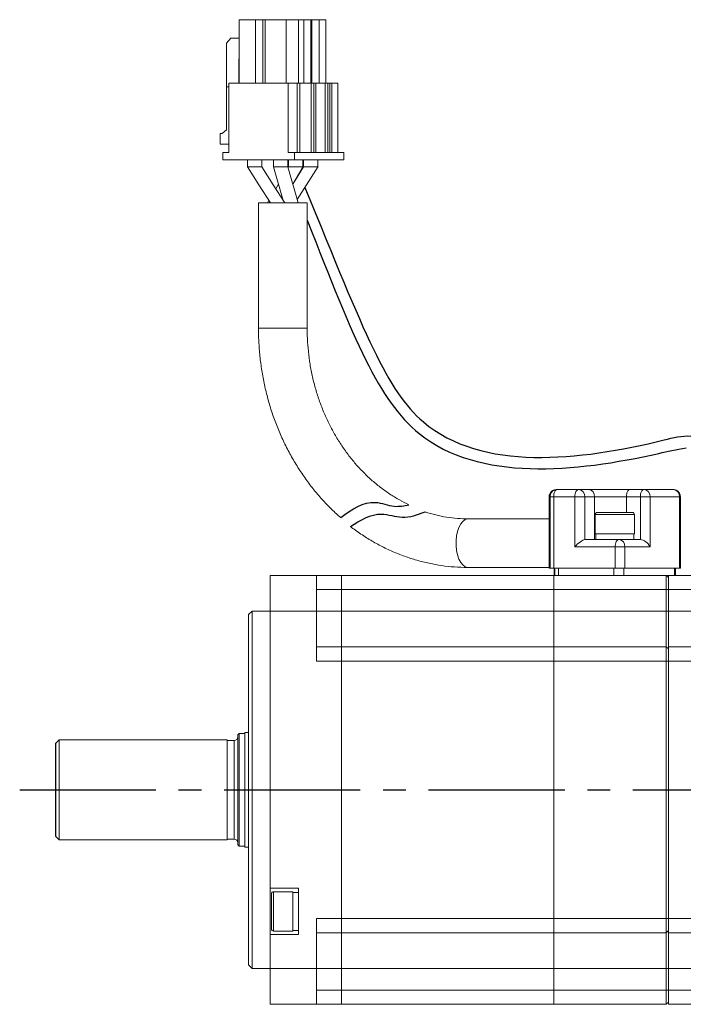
# Model space of a CAD drawing. Header units: millimetres. Extents: x -8094 to -7808, y 376 to 688.
# Tile 3 of 4: x -7960 to -7868, y 543 to 680. Entities that reach past the tile are written whole.
import ezdxf

# ---------------------------------------------------------------- set-up
doc = ezdxf.new("R2010")
doc.units = ezdxf.units.MM
doc.linetypes.add('CENTER2', pattern=[28.575, 19.05, -3.175, 3.175, -3.175])
doc.layers.add('Center', color=1, linetype='CENTER2')

msp = doc.modelspace()

# ---------------------------------------------------------------- linework, layer by layer
at = {"color": 7, "linetype": 'Continuous', "lineweight": 15}
for p, q in [((-7929.69, 671.5), (-7929.69, 680.4)), ((-7927.39, 680.4), (-7929.69, 680.4)), ((-7927.39, 671.5), (-7927.39, 680.4)), ((-7926.37, 680.4), (-7927.39, 680.4)), ((-7926.37, 680.4), (-7926.37, 671.5)), ((-7926.05, 680.4), (-7926.37, 680.4)), ((-7926.05, 671.5), (-7926.05, 680.4)), ((-7923.1, 680.4), (-7926.05, 680.4)), ((-7923.1, 671.5), (-7923.1, 680.4)), ((-7921.4, 680.4), (-7923.1, 680.4)), ((-7921.4, 680.4), (-7921.4, 671.5)), ((-7920.63, 680.4), (-7921.4, 680.4)), ((-7920.63, 680.4), (-7920.63, 671.5)), ((-7919.68, 680.4), (-7920.63, 680.4)), ((-7919.68, 671.5), (-7919.68, 680.4)), ((-7919.55, 680.4), (-7919.68, 680.4)), ((-7919.55, 671.5), (-7919.55, 680.4)), ((-7918.53, 680.4), (-7919.55, 680.4)), ((-7918.53, 680.4), (-7918.53, 671.5)), ((-7917.58, 680.4), (-7918.53, 680.4)), ((-7917.58, 671.5), (-7917.58, 680.4)), ((-7931.47, 677.1), (-7930.86, 677.8)), ((-7930.86, 677.8), (-7929.74, 677.8)), ((-7929.74, 677.8), (-7929.69, 677.74)), ((-7929.69, 677.8), (-7929.74, 677.8)), ((-7931.47, 664.99), (-7931.47, 677.1)), ((-7929.69, 674.92), (-7929.74, 674.93)), ((-7929.74, 674.93), (-7929.74, 671.5)), ((-7931.46, 665), (-7931.46, 671)), ((-7931.46, 671), (-7931.14, 671)), ((-7931.14, 661.8), (-7931.14, 671.5)), ((-7931.14, 671.5), (-7922.82, 671.5)), ((-7922.82, 671.5), (-7922.82, 661.8)), ((-7922.82, 671.5), (-7921.6, 671.5)), ((-7921.6, 661.8), (-7921.6, 671.5)), ((-7921.22, 671.5), (-7921.6, 671.5)), ((-7921.22, 661.8), (-7921.22, 671.5)), ((-7921.22, 671.5), (-7919.64, 671.5)), ((-7919.64, 661.8), (-7919.64, 671.5)), ((-7919.26, 671.5), (-7919.64, 671.5)), ((-7919.26, 661.8), (-7919.26, 671.5)), ((-7918.99, 671.5), (-7919.26, 671.5)), ((-7918.99, 661.8), (-7918.99, 671.5)), ((-7918.99, 671.5), (-7917.67, 671.5)), ((-7917.67, 661.8), (-7917.67, 671.5)), ((-7917.3, 671.5), (-7917.67, 671.5)), ((-7917.3, 661.8), (-7917.3, 671.5)), ((-7917.02, 671.5), (-7917.3, 671.5)), ((-7917.02, 661.8), (-7917.02, 671.5)), ((-7916.75, 671.5), (-7917.02, 671.5)), ((-7916.75, 661.8), (-7916.75, 671.5)), ((-7916.75, 671.5), (-7915.92, 671.5)), ((-7915.92, 671.5), (-7915.92, 661.8)), ((-7932.33, 663), (-7932.33, 664.5)), ((-7932.33, 664.5), (-7932.07, 664.5)), ((-7932.07, 664.5), (-7931.46, 665)), ((-7931.14, 663), (-7932.33, 663)), ((-7932, 660.8), (-7932, 661.8)), ((-7932, 661.8), (-7931.14, 661.8)), ((-7922.82, 661.8), (-7921.96, 661.8)), ((-7921.96, 661.8), (-7921.96, 660.8)), ((-7915.06, 661.8), (-7921.96, 661.8)), ((-7915.06, 661.8), (-7915.06, 660.8)), ((-7921.96, 660.8), (-7932, 660.8)), ((-7928.51, 660.8), (-7928.51, 659.79)), ((-7926.51, 659.79), (-7926.51, 660.8)), ((-7924.88, 660.8), (-7924.88, 659.79)), ((-7924.88, 659.83), (-7923.53, 655.1)), ((-7922.88, 659.8), (-7922.93, 659.8)), ((-7922.88, 659.79), (-7922.88, 660.8)), ((-7921.45, 654.8), (-7922.88, 659.8)), ((-7922.78, 659.8), (-7922.84, 659.68)), ((-7922.78, 660.8), (-7922.78, 659.8)), ((-7920.68, 659.8), (-7922.19, 657.4)), ((-7922.19, 657.41), (-7920.78, 659.79)), ((-7915.06, 660.8), (-7921.96, 660.8)), ((-7921.57, 655.23), (-7918.65, 659.85)), ((-7920.78, 659.8), (-7920.78, 660.8)), ((-7920.68, 660.8), (-7920.68, 659.8)), ((-7918.68, 659.8), (-7918.68, 660.8)), ((-7924.19, 657.41), (-7924.58, 656.75)), ((-7927, 654.8), (-7927, 637.27)), ((-7920.65, 654.8), (-7927, 654.8)), ((-7925.55, 655.12), (-7925.74, 654.8)), ((-7923.55, 655.12), (-7923.54, 655.13)), ((-7920.2, 654.8), (-7920.65, 654.8)), ((-7920.2, 637.27), (-7920.2, 654.8)), ((-7885.22, 614.68), (-7885.35, 614.68)), ((-7882.24, 614.68), (-7885.22, 614.68)), ((-7882.24, 614.68), (-7880.86, 614.68)), ((-7875.05, 614.68), (-7873.1, 614.68)), ((-7869, 614.68), (-7873.1, 614.68)), ((-7886.35, 613.68), (-7886.22, 613.68)), ((-7886.35, 603.68), (-7886.35, 613.68)), ((-7886.23, 614.15), (-7886.3, 613.95)), ((-7886.22, 613.68), (-7886.22, 603.68)), ((-7885.72, 613.68), (-7886.22, 613.68)), ((-7882.74, 613.68), (-7885.72, 613.68)), ((-7885.72, 613.68), (-7885.72, 603.68)), ((-7882.74, 606.68), (-7882.74, 613.68)), ((-7881.38, 613.68), (-7882.74, 613.68)), ((-7881.38, 607.68), (-7881.38, 613.68)), ((-7881.38, 613.68), (-7879.99, 613.68)), ((-7879.99, 613.68), (-7879.99, 607.68)), ((-7879.99, 613.68), (-7875.55, 613.68)), ((-7875.55, 613.68), (-7873.6, 613.68)), ((-7872.24, 613.68), (-7873.6, 613.68)), ((-7873.6, 613.68), (-7873.6, 607.68)), ((-7868.14, 613.68), (-7872.24, 613.68)), ((-7872.24, 613.68), (-7872.24, 606.68)), ((-7868.14, 603.68), (-7868.14, 613.68)), ((-7868, 613.68), (-7868.14, 613.68)), ((-7868.06, 614), (-7868.12, 614.15)), ((-7868, 603.68), (-7868, 613.68)), ((-7886.35, 610.58), (-7897.67, 610.58)), ((-7879.93, 611.18), (-7879.93, 608.48)), ((-7874.43, 608.48), (-7874.43, 611.18)), ((-7876.62, 607.68), (-7881.38, 607.68)), ((-7878.55, 608.48), (-7879.93, 608.48)), ((-7879.84, 608.48), (-7879.84, 607.68)), ((-7874.43, 608.48), (-7878.55, 608.48)), ((-7875.94, 607.68), (-7876.62, 607.68)), ((-7874.52, 607.68), (-7875.94, 607.68)), ((-7874.52, 607.68), (-7874.52, 608.48)), ((-7873.6, 607.68), (-7874.52, 607.68)), ((-7877.12, 606.68), (-7882.74, 606.68)), ((-7875.75, 606.68), (-7877.12, 606.68)), ((-7877.12, 603.68), (-7877.12, 606.68)), ((-7875.75, 606.68), (-7875.75, 603.68)), ((-7872.24, 606.68), (-7875.75, 606.68)), ((-7897.67, 603.78), (-7886.35, 603.78)), ((-7886.22, 603.68), (-7886.35, 603.68)), ((-7886.22, 603.68), (-7885.72, 603.68)), ((-7877.12, 603.68), (-7885.72, 603.68)), ((-7885.67, 602.68), (-7885.67, 603.68)), ((-7885.54, 602.68), (-7885.54, 603.68)), ((-7885.04, 602.68), (-7885.04, 603.68)), ((-7877.3, 602.68), (-7877.3, 603.68)), ((-7877.12, 603.68), (-7875.75, 603.68)), ((-7875.93, 602.68), (-7875.93, 603.68)), ((-7868.14, 603.68), (-7875.75, 603.68)), ((-7868.82, 602.68), (-7868.82, 603.68)), ((-7868.69, 603.68), (-7868.69, 602.68)), ((-7868.14, 603.68), (-7868, 603.68)), ((-7925.38, 602.68), (-7918.88, 602.68)), ((-7925.38, 597.68), (-7925.38, 602.68)), ((-7918.88, 602.68), (-7915.38, 602.68)), ((-7918.88, 597.68), (-7918.88, 602.68)), ((-7885.68, 602.68), (-7915.38, 602.68)), ((-7915.38, 602.68), (-7915.38, 600.68)), ((-7885.68, 602.68), (-7869.48, 602.68)), ((-7885.68, 602.68), (-7885.68, 600.68)), ((-7869.98, 600.68), (-7869.98, 602.68)), ((-7869.68, 602.68), (-7869.98, 602.68)), ((-7869.98, 600.68), (-7869.98, 602.68)), ((-7869.98, 602.68), (-7869.68, 602.38)), ((-7869.68, 602.68), (-7869.68, 600.68)), ((-7869.68, 602.68), (-7869.68, 600.68)), ((-7869.68, 600.68), (-7869.68, 602.38)), ((-7869.68, 600.68), (-7869.68, 602.38)), ((-7869.18, 602.68), (-7869.48, 602.68)), ((-7833.68, 602.68), (-7869.18, 602.68)), ((-7918.88, 600.68), (-7915.38, 600.68)), ((-7885.68, 600.68), (-7915.38, 600.68)), ((-7915.38, 600.68), (-7915.38, 597.68)), ((-7869.98, 600.68), (-7885.68, 600.68)), ((-7885.68, 600.68), (-7885.68, 597.68)), ((-7869.98, 597.68), (-7869.98, 600.68)), ((-7869.68, 600.68), (-7869.98, 600.68)), ((-7869.98, 597.68), (-7869.98, 600.68)), ((-7869.68, 600.68), (-7869.98, 600.68)), ((-7834.18, 600.68), (-7869.68, 600.68)), ((-7869.68, 600.68), (-7869.68, 597.68)), ((-7869.68, 600.68), (-7869.68, 597.68)), ((-7927.88, 597.68), (-7928.38, 597.18)), ((-7928.38, 597.18), (-7928.38, 548.18)), ((-7925.38, 597.68), (-7927.88, 597.68)), ((-7927.88, 597.68), (-7927.88, 572.68)), ((-7925.38, 558.93), (-7925.38, 597.68)), ((-7925.38, 597.68), (-7918.88, 597.68)), ((-7918.88, 590.68), (-7918.88, 597.68)), ((-7918.88, 597.68), (-7915.38, 597.68)), ((-7915.38, 597.68), (-7885.68, 597.68)), ((-7915.38, 592.68), (-7915.38, 597.68)), ((-7885.68, 597.68), (-7869.98, 597.68)), ((-7885.68, 597.68), (-7885.68, 592.68)), ((-7869.98, 597.68), (-7869.98, 592.68)), ((-7869.98, 597.68), (-7869.68, 597.68)), ((-7869.98, 597.68), (-7869.98, 592.68)), ((-7869.98, 597.68), (-7869.68, 597.68)), ((-7869.68, 597.68), (-7834.18, 597.68)), ((-7869.68, 597.68), (-7869.68, 592.68)), ((-7869.68, 597.68), (-7869.68, 592.68)), ((-7915.38, 592.68), (-7918.88, 592.68)), ((-7915.38, 592.68), (-7915.38, 590.68)), ((-7885.68, 592.68), (-7915.38, 592.68)), ((-7869.98, 592.68), (-7885.68, 592.68)), ((-7885.68, 592.68), (-7885.68, 590.68)), ((-7869.98, 590.68), (-7869.98, 592.68)), ((-7869.68, 592.38), (-7869.98, 592.68)), ((-7869.98, 590.68), (-7869.98, 592.68)), ((-7869.68, 592.38), (-7869.98, 592.68)), ((-7834.18, 592.68), (-7869.68, 592.68)), ((-7869.68, 592.68), (-7869.68, 590.68)), ((-7869.68, 592.68), (-7869.68, 590.68)), ((-7869.68, 590.68), (-7869.68, 592.38)), ((-7869.68, 590.68), (-7869.68, 592.38)), ((-7915.38, 590.68), (-7918.88, 590.68)), ((-7915.38, 590.68), (-7915.38, 554.68)), ((-7885.68, 590.68), (-7915.38, 590.68)), ((-7869.98, 590.68), (-7885.68, 590.68)), ((-7885.68, 590.68), (-7885.68, 554.68)), ((-7869.98, 554.68), (-7869.98, 590.68)), ((-7869.68, 590.68), (-7869.98, 590.68)), ((-7869.98, 554.68), (-7869.98, 590.68)), ((-7869.68, 590.68), (-7869.98, 590.68)), ((-7834.18, 590.68), (-7869.68, 590.68)), ((-7869.68, 590.68), (-7869.68, 554.68)), ((-7869.68, 590.68), (-7869.68, 554.68)), ((-7929.68, 580.58), (-7929.88, 580.38)), ((-7929.88, 580.38), (-7929.88, 572.68)), ((-7928.88, 580.58), (-7929.68, 580.58)), ((-7929.68, 580.58), (-7929.68, 564.78)), ((-7928.38, 580.68), (-7928.88, 580.68)), ((-7928.88, 580.68), (-7928.88, 572.68)), ((-7954.88, 579.68), (-7955.38, 579.18)), ((-7931.38, 579.68), (-7954.88, 579.68)), ((-7954.88, 579.68), (-7954.88, 565.68)), ((-7931.38, 579.68), (-7931.38, 572.68)), ((-7930.38, 579.58), (-7931.38, 579.58)), ((-7931.38, 572.68), (-7931.38, 565.68)), ((-7929.88, 572.68), (-7929.88, 564.98)), ((-7928.88, 572.68), (-7928.88, 564.68)), ((-7927.88, 572.68), (-7927.88, 547.68)), ((-7955.38, 566.18), (-7954.88, 565.68)), ((-7954.88, 565.68), (-7931.38, 565.68)), ((-7931.38, 565.78), (-7930.38, 565.78)), ((-7929.88, 564.98), (-7929.68, 564.78)), ((-7929.68, 564.78), (-7928.88, 564.78)), ((-7928.88, 564.68), (-7928.38, 564.68)), ((-7925.38, 558.93), (-7921.38, 558.93)), ((-7925.38, 552.43), (-7925.38, 558.93)), ((-7922.18, 558.43), (-7924.88, 558.43)), ((-7922.18, 558.43), (-7922.18, 552.93)), ((-7921.38, 558.34), (-7922.18, 558.34)), ((-7921.38, 557.18), (-7921.38, 558.93)), ((-7921.38, 558.93), (-7921.38, 552.43)), ((-7918.88, 554.68), (-7915.38, 554.68)), ((-7918.88, 547.68), (-7918.88, 554.68)), ((-7915.38, 554.68), (-7915.38, 552.68)), ((-7885.68, 554.68), (-7915.38, 554.68)), ((-7869.98, 554.68), (-7885.68, 554.68)), ((-7885.68, 554.68), (-7885.68, 552.68)), ((-7869.98, 552.68), (-7869.98, 554.68)), ((-7869.68, 554.68), (-7869.98, 554.68)), ((-7869.98, 552.68), (-7869.98, 554.68)), ((-7869.68, 554.68), (-7869.98, 554.68)), ((-7834.18, 554.68), (-7869.68, 554.68)), ((-7869.68, 554.68), (-7869.68, 552.68)), ((-7869.68, 554.68), (-7869.68, 552.68)), ((-7925.38, 547.68), (-7925.38, 552.43)), ((-7921.38, 552.43), (-7925.38, 552.43)), ((-7924.88, 552.93), (-7922.18, 552.93)), ((-7922.18, 553.02), (-7921.38, 553.02)), ((-7918.88, 552.68), (-7915.38, 552.68)), ((-7885.68, 552.68), (-7915.38, 552.68)), ((-7915.38, 547.68), (-7915.38, 552.68)), ((-7869.98, 552.68), (-7885.68, 552.68)), ((-7885.68, 552.68), (-7885.68, 547.68)), ((-7869.68, 552.98), (-7869.98, 552.68)), ((-7869.68, 552.98), (-7869.98, 552.68)), ((-7869.98, 552.68), (-7869.98, 547.68)), ((-7869.98, 552.68), (-7869.98, 547.68)), ((-7869.68, 552.68), (-7834.18, 552.68)), ((-7869.68, 552.68), (-7869.68, 547.68)), ((-7869.68, 552.68), (-7869.68, 547.68)), ((-7928.38, 548.18), (-7927.88, 547.68)), ((-7927.88, 547.68), (-7925.38, 547.68)), ((-7925.38, 547.68), (-7918.88, 547.68)), ((-7925.38, 542.68), (-7925.38, 547.68)), ((-7918.88, 542.68), (-7918.88, 547.68)), ((-7918.88, 547.68), (-7915.38, 547.68)), ((-7885.68, 547.68), (-7915.38, 547.68)), ((-7915.38, 547.68), (-7915.38, 544.68)), ((-7869.98, 547.68), (-7885.68, 547.68)), ((-7885.68, 547.68), (-7885.68, 544.68)), ((-7869.68, 547.68), (-7869.98, 547.68)), ((-7869.98, 544.68), (-7869.98, 547.68)), ((-7869.68, 547.68), (-7869.98, 547.68)), ((-7869.98, 544.68), (-7869.98, 547.68)), ((-7834.18, 547.68), (-7869.68, 547.68)), ((-7869.68, 547.68), (-7869.68, 544.68)), ((-7869.68, 547.68), (-7869.68, 544.68)), ((-7915.38, 544.68), (-7918.88, 544.68)), ((-7885.68, 544.68), (-7915.38, 544.68)), ((-7915.38, 544.68), (-7915.38, 542.68)), ((-7869.98, 544.68), (-7885.68, 544.68)), ((-7885.68, 544.68), (-7885.68, 542.68)), ((-7869.98, 542.68), (-7869.98, 544.68)), ((-7869.68, 544.68), (-7869.98, 544.68)), ((-7869.98, 542.68), (-7869.98, 544.68)), ((-7869.68, 544.68), (-7869.98, 544.68)), ((-7834.18, 544.68), (-7869.68, 544.68)), ((-7869.68, 544.68), (-7869.68, 542.68)), ((-7869.68, 544.68), (-7869.68, 542.68)), ((-7918.88, 542.68), (-7925.38, 542.68)), ((-7915.38, 542.68), (-7918.88, 542.68)), ((-7885.68, 542.68), (-7915.38, 542.68)), ((-7869.98, 542.68), (-7885.68, 542.68)), ((-7869.68, 542.98), (-7869.98, 542.68)), ((-7869.68, 542.98), (-7869.98, 542.68)), ((-7834.18, 542.68), (-7869.68, 542.68))]:
    msp.add_line(p, q, dxfattribs=at)
at = {"color": 8, "linetype": 'Continuous', "lineweight": 15}
for p, q in [((-7920.2, 637.27), (-7927, 637.27)), ((-7875.55, 611.48), (-7875.55, 613.68)), ((-7878.55, 611.18), (-7879.93, 611.18)), ((-7874.43, 611.18), (-7878.55, 611.18)), ((-7930.38, 565.78), (-7930.38, 579.58)), ((-7924.88, 558.43), (-7924.88, 552.93))]:
    msp.add_line(p, q, dxfattribs=at)
msp.add_line((-7955.38, 579.18), (-7955.38, 566.18))
at = {"color": 7, "linetype": 'Continuous', "lineweight": 15, "flags": 128}
for points in [[(-7928.53, 659.83), (-7926.93, 657.3), (-7925.33, 654.77)], [(-7923.33, 654.77), (-7924.93, 657.3), (-7926.51, 659.8)], [(-7885.22, 614.68), (-7885.32, 614.66), (-7885.41, 614.6), (-7885.5, 614.51), (-7885.57, 614.39), (-7885.63, 614.23), (-7885.68, 614.06), (-7885.71, 613.87), (-7885.72, 613.68)], [(-7882.74, 613.68), (-7882.74, 613.87), (-7882.71, 614.06), (-7882.66, 614.23), (-7882.6, 614.39), (-7882.52, 614.51), (-7882.44, 614.6), (-7882.34, 614.66), (-7882.24, 614.68)], [(-7875.05, 614.68), (-7875.15, 614.66), (-7875.24, 614.6), (-7875.33, 614.51), (-7875.41, 614.39), (-7875.47, 614.23), (-7875.51, 614.06), (-7875.54, 613.87), (-7875.55, 613.68)], [(-7873.1, 614.68), (-7873.2, 614.66), (-7873.3, 614.6), (-7873.38, 614.51), (-7873.46, 614.39), (-7873.52, 614.23), (-7873.57, 614.06), (-7873.59, 613.87), (-7873.6, 613.68)], [(-7877.12, 606.68), (-7877.11, 606.87), (-7877.08, 607.06), (-7877.03, 607.23), (-7876.97, 607.39), (-7876.89, 607.51), (-7876.81, 607.6), (-7876.71, 607.66), (-7876.62, 607.68)]]:
    msp.add_lwpolyline(points, dxfattribs=at)
at = {"color": 8, "linetype": 'Continuous', "lineweight": 15, "flags": 128}
for points in [[(-7886.31, 613.95), (-7886.33, 613.87), (-7886.35, 613.68)], [(-7897.67, 603.78), (-7897.75, 603.78), (-7898.09, 603.89), (-7898.41, 604.13), (-7898.71, 604.49), (-7898.96, 604.96), (-7899.15, 605.53), (-7899.29, 606.16), (-7899.36, 606.84), (-7899.36, 607.52), (-7899.29, 608.2), (-7899.15, 608.83), (-7898.96, 609.39), (-7898.71, 609.87), (-7898.41, 610.23), (-7898.09, 610.47), (-7897.75, 610.57), (-7897.67, 610.58)]]:
    msp.add_lwpolyline(points, dxfattribs=at)
at = {"color": 7, "linetype": 'Continuous', "lineweight": 15}
for centre, radius, start, end in [((-7885.35, 613.68), 1, 90.0035, 164.2707), ((-7885.22, 613.68), 1, 90.0042, 180.004), ((-7882.32, 613.74), 0.94, 356.1888, 85.5979), ((-7880.93, 613.74), 0.94, 356.1888, 85.5979), ((-7873.18, 613.74), 0.94, 356.1888, 85.5979), ((-7869.08, 613.74), 0.94, 356.1889, 85.5978), ((-7869, 613.68), 1, 64.057, 89.9993), ((-7879.63, 611.18), 0.3, 90, 180), ((-7874.73, 611.18), 0.3, 0, 90), ((-7876.69, 606.74), 0.94, 356.1888, 85.5982), ((-7930.38, 580.08), 0.5, 270, 0), ((-7930.38, 565.28), 0.5, 0, 90), ((-7924.88, 558.13), 0.3, 90, 180), ((-7924.88, 553.23), 0.3, 180, 270)]:
    msp.add_arc(centre, radius, start, end, dxfattribs=at)
for centre, major_axis, ratio, start_param, end_param in [((-7882.24, 606.68), (0.966, 0.966), 0.267949, 0.261799, 1.832596), ((-7873.1, 606.68), (-0.866, 0.866), 0.57735, 4.18879, 5.759587)]:
    msp.add_ellipse(centre, major_axis=major_axis, ratio=ratio, start_param=start_param, end_param=end_param, dxfattribs=at)
for points, knots in [([(-7927.14, 659.8), (-7927.26, 659.8), (-7927.52, 659.8), (-7927.91, 659.8), (-7928.24, 659.8), (-7928.47, 659.8), (-7928.5, 659.8), (-7928.51, 659.8)], [0, 0, 0, 0, 0.200549, 0.401098, 0.601648, 0.802197, 1, 1, 1, 1]), ([(-7926.52, 659.8), (-7926.52, 659.8), (-7926.51, 659.8), (-7926.57, 659.8), (-7926.69, 659.8), (-7926.89, 659.8), (-7927.05, 659.8), (-7927.14, 659.8)], [0, 0, 0, 0, 0.060106, 0.295079, 0.530053, 0.765026, 1, 1, 1, 1]), ([(-7922.93, 659.8), (-7922.99, 659.8), (-7923.11, 659.8), (-7923.44, 659.8), (-7923.82, 659.8), (-7924.22, 659.8), (-7924.57, 659.8), (-7924.79, 659.8), (-7924.9, 659.8), (-7924.87, 659.8), (-7924.87, 659.8)], [0, 0, 0, 0, 0.140224, 0.280447, 0.42067, 0.560893, 0.701117, 0.84134, 0.981563, 1, 1, 1, 1]), ([(-7922.76, 659.8), (-7922.76, 659.8), (-7922.76, 659.8), (-7922.59, 659.8), (-7922.38, 659.8), (-7922.28, 659.8)], [0, 0, 0, 0, 0.251564, 0.625782, 1, 1, 1, 1]), ([(-7922.28, 659.8), (-7922.16, 659.8), (-7921.91, 659.8), (-7921.51, 659.8), (-7921.15, 659.8), (-7920.9, 659.8), (-7920.77, 659.8), (-7920.79, 659.8), (-7920.79, 659.8)], [0, 0, 0, 0, 0.187697, 0.375393, 0.563089, 0.750785, 0.938482, 1, 1, 1, 1]), ([(-7920.68, 659.8), (-7920.66, 659.8), (-7920.63, 659.8), (-7920.41, 659.8), (-7920.08, 659.8), (-7919.68, 659.8), (-7919.43, 659.8), (-7919.3, 659.8)], [0, 0, 0, 0, 0.197375, 0.398032, 0.598688, 0.799344, 1, 1, 1, 1]), ([(-7919.3, 659.8), (-7919.18, 659.8), (-7918.95, 659.8), (-7918.74, 659.8), (-7918.65, 659.8), (-7918.68, 659.8), (-7918.68, 659.8)], [0, 0, 0, 0, 0.331527, 0.663052, 0.994579, 1, 1, 1, 1]), ([(-7927, 637.27), (-7926.99, 636.9), (-7926.98, 635.84), (-7926.88, 634.11), (-7926.66, 632.08), (-7926.32, 630.07), (-7925.88, 628.08), (-7925.34, 626.13), (-7924.69, 624.22), (-7923.93, 622.36), (-7923.08, 620.55), (-7922.13, 618.81), (-7921.09, 617.14), (-7919.96, 615.54), (-7918.75, 614.02), (-7917.45, 612.59), (-7916.36, 611.52), (-7915.69, 610.93), (-7915.5, 610.76)], [0, 0, 0, 0, 0.0213973, 0.0606402, 0.0998901, 0.1391413, 0.178392, 0.2176406, 0.2568845, 0.296121, 0.3353469, 0.3745583, 0.413751, 0.45292, 0.4920601, 0.5311657, 0.5702313, 0.5861082, 0.5861082, 0.5861082, 0.5861082]), ([(-7905.95, 612.55), (-7906.4, 612.76), (-7907.32, 613.23), (-7908.66, 614.05), (-7909.98, 614.99), (-7911.24, 616.04), (-7912.43, 617.18), (-7913.56, 618.41), (-7914.61, 619.74), (-7915.58, 621.14), (-7916.47, 622.61), (-7917.28, 624.16), (-7917.99, 625.76), (-7918.61, 627.42), (-7919.13, 629.12), (-7919.55, 630.86), (-7919.87, 632.64), (-7920.08, 634.43), (-7920.18, 635.98), (-7920.19, 636.92), (-7920.2, 637.27)], [0.2441021, 0.2441021, 0.2441021, 0.2441021, 0.2854884, 0.3291759, 0.3727465, 0.4162052, 0.4595606, 0.5028235, 0.5460055, 0.5891184, 0.6321735, 0.6751807, 0.7181492, 0.7610865, 0.803999, 0.8468917, 0.8897691, 0.9326342, 0.9754898, 1, 1, 1, 1]), ([(-7885.8, 614.56), (-7885.83, 614.55), (-7885.94, 614.5), (-7886.1, 614.36), (-7886.19, 614.22), (-7886.23, 614.15)], [0, 0, 0, 0, 0.160713, 0.584142, 1, 1, 1, 1]), ([(-7880.86, 614.68), (-7880.71, 614.68), (-7880.42, 614.68), (-7879.82, 614.68), (-7879.1, 614.68), (-7878.29, 614.68), (-7877.42, 614.68), (-7876.57, 614.68), (-7875.77, 614.68), (-7875.29, 614.68), (-7875.05, 614.68)], [0, 0, 0, 0, 0.119991, 0.240021, 0.368645, 0.499999, 0.631353, 0.759977, 0.879969, 1, 1, 1, 1]), ([(-7868.12, 614.15), (-7868.19, 614.24), (-7868.29, 614.4), (-7868.46, 614.53), (-7868.55, 614.56), (-7868.57, 614.57)], [0, 0, 0, 0, 0.541388, 0.879614, 1, 1, 1, 1]), ([(-7886.3, 613.95), (-7886.32, 613.91), (-7886.35, 613.82), (-7886.35, 613.73), (-7886.35, 613.68)], [0, 0, 0, 0, 0.4487762, 1, 1, 1, 1]), ([(-7868.01, 613.68), (-7868.01, 613.76), (-7868.01, 613.87), (-7868.05, 613.97), (-7868.06, 614)], [0, 0, 0, 0, 0.734122, 1, 1, 1, 1]), ([(-7897.67, 610.58), (-7897.91, 610.58), (-7898.67, 610.59), (-7899.93, 610.69), (-7901.44, 610.93), (-7902.7, 611.24), (-7903.45, 611.47), (-7903.7, 611.55)], [0, 0, 0, 0, 0.0211939, 0.0649213, 0.1086407, 0.1523139, 0.1748595, 0.1748595, 0.1748595, 0.1748595]), ([(-7878.4, 611.48), (-7878.65, 611.48), (-7879.04, 611.48), (-7879.38, 611.48), (-7879.56, 611.48), (-7879.64, 611.48), (-7879.62, 611.48), (-7879.62, 611.48)], [0, 0, 0, 0, 0.358997, 0.554428, 0.74965, 0.945081, 1, 1, 1, 1]), ([(-7874.74, 611.48), (-7874.74, 611.48), (-7874.74, 611.48), (-7875.01, 611.48), (-7875.53, 611.48), (-7876.07, 611.48), (-7876.54, 611.48), (-7877.04, 611.48), (-7877.68, 611.48), (-7878.12, 611.48), (-7878.4, 611.48)], [0, 0, 0, 0, 0.0702007, 0.249825, 0.429449, 0.5272332, 0.6249126, 0.7226966, 0.8203759, 1, 1, 1, 1]), ([(-7914.15, 609.52), (-7913.91, 609.34), (-7913.17, 608.79), (-7911.9, 607.93), (-7910.31, 607), (-7908.68, 606.19), (-7907, 605.49), (-7905.3, 604.9), (-7903.56, 604.44), (-7901.81, 604.09), (-7900.04, 603.87), (-7898.65, 603.79), (-7897.86, 603.78), (-7897.67, 603.78)], [0.623365, 0.623365, 0.623365, 0.623365, 0.6421558, 0.6807133, 0.7192148, 0.7576588, 0.7960453, 0.8343765, 0.8726561, 0.9108901, 0.9490861, 0.9872534, 1, 1, 1, 1]), ([(-7925.18, 558.13), (-7925.18, 558.1), (-7925.18, 558.05), (-7925.18, 557.76), (-7925.18, 557.44), (-7925.18, 557.06), (-7925.18, 556.49), (-7925.18, 555.71), (-7925.18, 554.92), (-7925.18, 554.35), (-7925.18, 553.96), (-7925.18, 553.63), (-7925.18, 553.34), (-7925.18, 553.18), (-7925.18, 553.23), (-7925.18, 553.23)], [0, 0, 0, 0, 0.1192755, 0.1842067, 0.2490685, 0.3139999, 0.3788614, 0.4981369, 0.6174121, 0.6823437, 0.7472054, 0.8121366, 0.8769983, 0.9962737, 1, 1, 1, 1])]:
    msp.add_open_spline(points, degree=3, knots=knots, dxfattribs=at)
at = {"ltscale": 0.5}
for points, knots in [([(-7920.49, 656.93), (-7912.02, 636.18), (-7904.34, 616.26), (-7880.73, 618.85), (-7867.81, 622.25), (-7866.56, 622.16)], [0, 0, 0, 0, 21.227123, 55.054963, 58.573323, 58.573323, 58.573323, 58.573323]), ([(-7920.2, 652.37), (-7913.55, 635.54), (-7905.42, 614.85), (-7881.3, 617.24), (-7868.62, 620.3), (-7867.19, 620.51)], [0, 0, 0, 0, 23.167717, 56.995556, 60.487415, 60.487415, 60.487415, 60.487415])]:
    msp.add_open_spline(points, degree=3, knots=knots, dxfattribs=at)
for points, knots in [([(-7915.5, 610.76), (-7913.91, 611.89), (-7911.53, 613.61), (-7908.21, 612.11), (-7906.64, 612.42), (-7905.95, 612.55)], [0, 0, 0, 0, 5.304667, 8.002796, 10.061354, 10.061354, 10.061354, 10.061354]), ([(-7914.15, 609.52), (-7912.73, 610.4), (-7910.43, 611.82), (-7906.77, 610.44), (-7904.77, 611.16), (-7903.7, 611.55)], [0, 0, 0, 0, 4.677423, 7.587146, 10.891407, 10.891407, 10.891407, 10.891407])]:
    msp.add_open_spline(points, degree=3, knots=knots)
at = {"layer": 'Center'}
msp.add_line((-7960.38, 572.68), (-7808.38, 572.68), dxfattribs=at)

doc.saveas('drawing.dxf')
